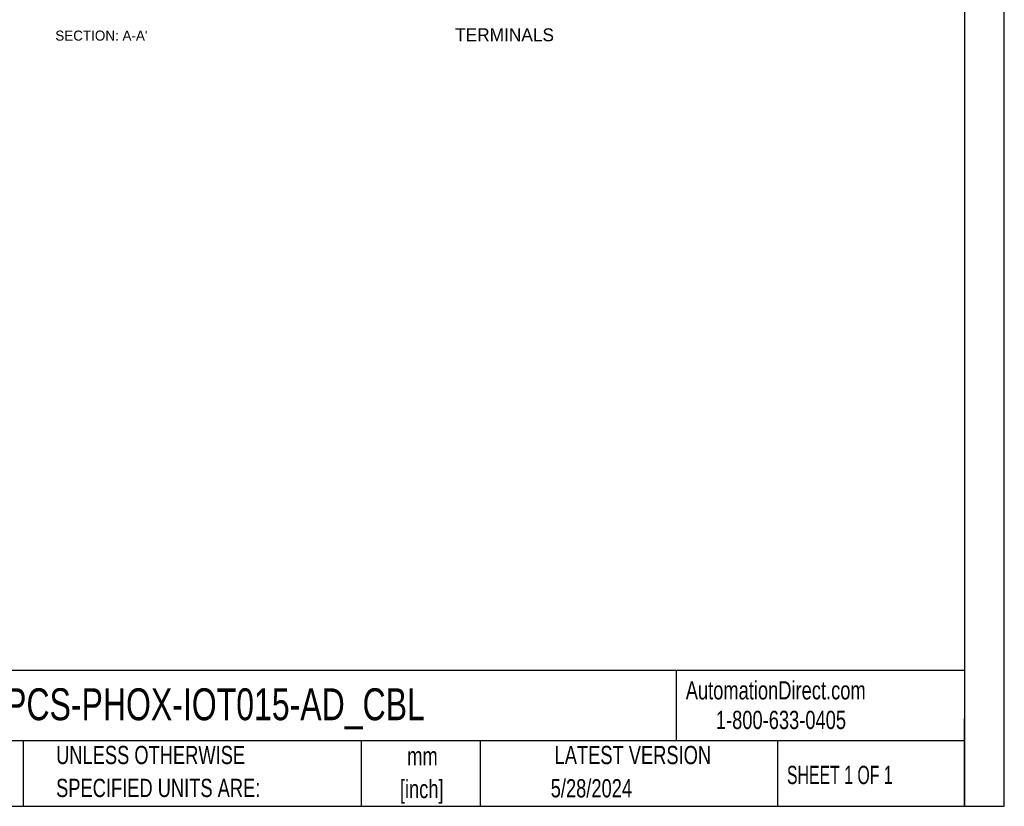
# Model space of a CAD drawing. Header units: inches. Extents: x 0 to 814, y 0 to 621.
# Tile 31 of 41: x 471 to 814, y 0 to 274. Entities that reach past the tile are written whole.
import ezdxf

# ---------------------------------------------------------------- set-up
doc = ezdxf.new("R2010")
doc.units = ezdxf.units.IN
doc.header["$LTSCALE"] = 10
doc.header["$MEASUREMENT"] = 0
doc.layers.add('SLD-0', color=179, linetype='Continuous')
doc.layers.add('TEXT', color=140, linetype='Continuous')
doc.styles.add('SLDTEXTSTYLE0', font='TXT', dxfattribs={"width": 0.75})
doc.styles.add('SLDTEXTSTYLE1', font='TXT', dxfattribs={"width": 0.65})

# ---------------------------------------------------------------- blocks, each defined once
blk = doc.blocks.new('SW_NOTE_0_1')
at = {"layer": 'TEXT', "color": 0, "char_height": 6.35, "attachment_point": 2, "style": 'SLDTEXTSTYLE0'}
for s, insert in [('mm', (8.53, 8.19)), ('[inch]', (8.28, -3.28))]:
    blk.add_mtext(s, dxfattribs=dict(at, insert=insert))
blk = doc.blocks.new('SW_NOTE_0_2')
at = {"layer": 'TEXT', "color": 0, "char_height": 6.35, "attachment_point": 1, "style": 'SLDTEXTSTYLE0'}
for s, insert in [('UNLESS OTHERWISE', (0, 8.19)), ('SPECIFIED UNITS ARE:', (0, -3.28))]:
    blk.add_mtext(s, dxfattribs=dict(at, insert=insert))

msp = doc.modelspace()

# ---------------------------------------------------------------- linework, layer by layer
at = {"layer": 'DEFPOINTS'}
msp.add_lwpolyline([(0, 0), (813.96, 0), (813.96, 621.17), (0, 621.17)], close=True, dxfattribs=at)
at = {"layer": 'TEXT'}
for p, q in [((800.1, 609.6), (800.1, 0)), ((800.1, 47.33), (0, 47.33)), ((699.68, 47.33), (699.68, 22.86)), ((800.1, 0), (800.1, 30.48)), ((800.1, 22.86), (0, 22.86)), ((472.29, 22.86), (472.29, 0)), ((590.02, 22.86), (590.02, 0)), ((631.39, 22.86), (631.39, 0)), ((735, 22.86), (735, 0)), ((0, 0), (800.1, 0))]:
    msp.add_line(p, q, dxfattribs=at)

# ---------------------------------------------------------------- block references
for name, p in [('SW_NOTE_0_2', (483.77, 12.86)), ('SW_NOTE_0_1', (602.81, 12.47))]:
    msp.add_blockref(name, p, dxfattribs=at)

# ---------------------------------------------------------------- texts
at = {"lineweight": 15, "attachment_point": 1}
for s, width, heights, insert, char_height in [('TERMINALS', 98.2737, [0], (622.71, 270.97), 4.5), ("SECTION: A-A'", 52.6133, [6], (483.49, 270.19), 3.5)]:
    msp.add_mtext_dynamic_manual_height_columns(s, width=width, gutter_width=42.33, heights=heights, dxfattribs=dict(at, insert=insert, char_height=char_height))
at = {"layer": 'SLD-0', "color": 0, "char_height": 6.35, "attachment_point": 1, "style": 'SLDTEXTSTYLE0'}
for s, insert in [('AutomationDirect.com', (703.03, 43.58)), ('1-800-633-0405', (713.52, 33.26))]:
    msp.add_mtext(s, dxfattribs=dict(at, insert=insert))
at = {"layer": 'TEXT'}
for s, insert, char_height, attachment_point, style in [('APCS-PHOX-IOT015-AD_CBL', (458.57, 41.1), 11.1125, 1, 'SLDTEXTSTYLE0'), ('LATEST VERSION', (684.61, 21.04), 6.35, 2, 'SLDTEXTSTYLE0'), ('SHEET 1 OF 1', (738.27, 14.1), 6.35, 1, 'SLDTEXTSTYLE1'), ('5/28/2024', (670.17, 9.46), 6.35, 2, 'SLDTEXTSTYLE0')]:
    msp.add_mtext(s, dxfattribs=dict(at, insert=insert, char_height=char_height, attachment_point=attachment_point, style=style))

doc.saveas('drawing.dxf')
